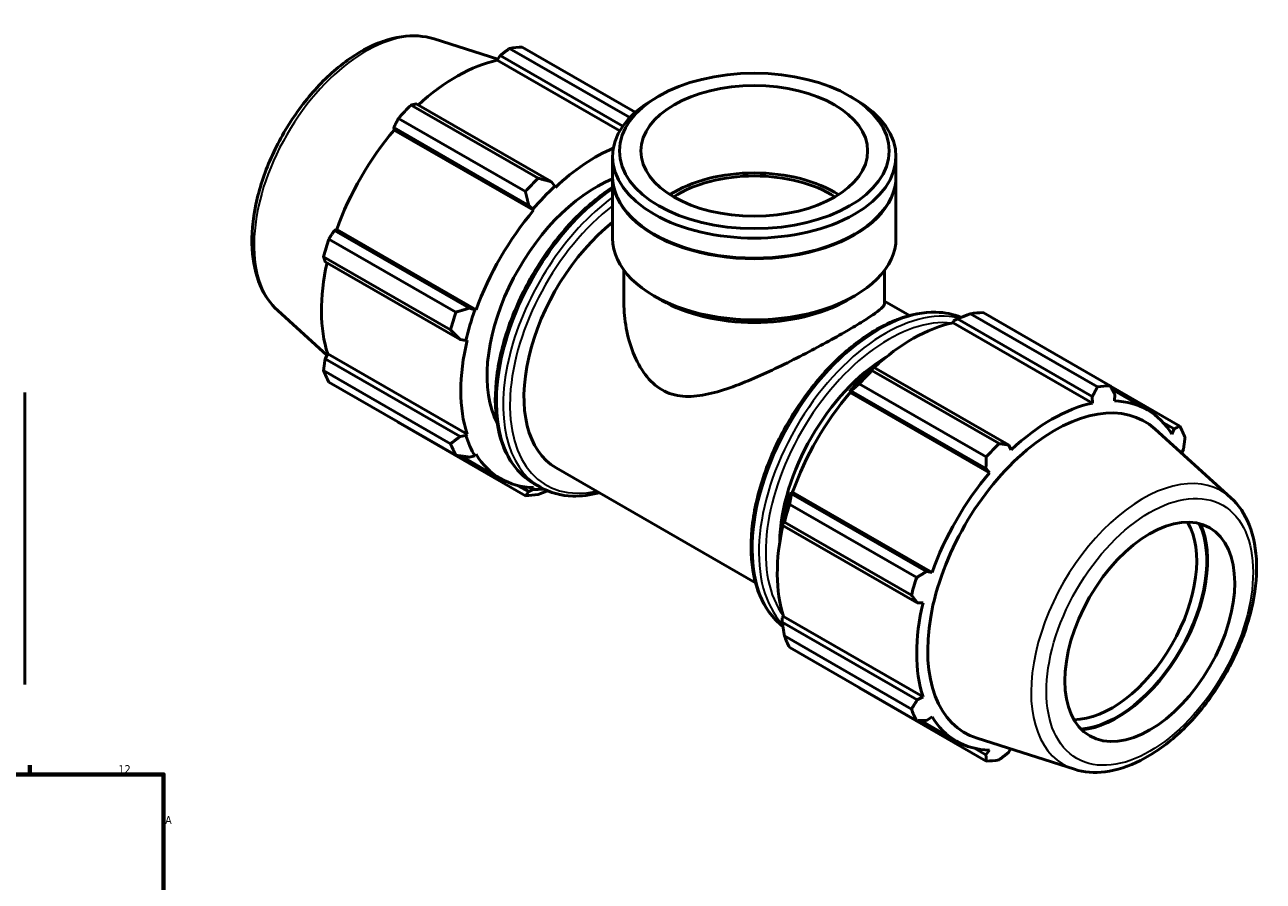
# Model space of a CAD drawing. Header units: millimetres. Extents: x 0 to 1233, y -428 to 855.
# Tile 7 of 7: x 769 to 1233, y 534 to 855. Entities that reach past the tile are written whole.
import ezdxf

# ---------------------------------------------------------------- set-up
doc = ezdxf.new("R2010")
doc.units = ezdxf.units.MM
for name, color, linetype, lineweight in [('Border (ANSI)', 7, 'Continuous', 70), ('Visible (ANSI)', 7, 'Continuous', 50), ('Visible Narrow (ANSI)', 7, 'Continuous', 35)]:
    doc.layers.add(name, color=color, linetype=linetype, lineweight=lineweight)
doc.styles.add('Note Text (ANSI)', font='tahoma.ttf')

# ---------------------------------------------------------------- blocks, each defined once
blk = doc.blocks.new('Borders Default Border')
at = {"layer": 'Border (ANSI)'}
blk.add_line((770.92, 574), (770.92, 577.45), dxfattribs=at)
at = {"layer": 'Border (ANSI)', "flags": 128}
blk.add_lwpolyline([(20, 20), (20, 574), (821, 574), (821, 20), (20, 20)], dxfattribs=at)
at = {"layer": 'Border (ANSI)', "attachment_point": 7, "style": 'Note Text (ANSI)'}
for s, insert, char_height in [('12', (804.13, 574.4), 3.048), ('A', (821.63, 555.35), 3.05)]:
    blk.add_mtext(s, dxfattribs=dict(at, insert=insert, char_height=char_height))

msp = doc.modelspace()

# ---------------------------------------------------------------- linework, layer by layer
at = {"layer": 'Visible (ANSI)'}
for p, q in [((922.352, 849.471), (946.243, 841.87)), ((995.622, 820.016), (950.605, 845.939)), ((955.358, 846.4), (997.69, 822.023)), ((946.008, 841.492), (947.093, 843.234)), ((991.898, 815.066), (946.008, 841.492)), ((947.093, 843.234), (992.999, 816.799)), ((1006.406, 828.016), (1004.598, 826.967)), ((1078.143, 828.016), (1079.951, 826.967)), ((913.732, 824.706), (961.316, 797.304)), ((966.212, 796.019), (915.658, 825.132)), ((956.563, 792.291), (908.979, 819.692)), ((907.24, 816.253), (957.795, 787.141)), ((907.4, 815.354), (907.24, 816.253)), ((959.638, 785.273), (907.4, 815.354)), ((989.196, 797.955), (989.196, 805.437)), ((1095.353, 797.955), (1095.353, 805.437)), ((967.629, 794.38), (966.212, 796.019)), ((967.792, 793.874), (967.629, 794.38)), ((989.196, 774.818), (989.196, 797.709)), ((1095.353, 774.818), (1095.353, 797.709)), ((957.795, 787.141), (959.386, 785.686)), ((959.386, 785.686), (959.638, 785.273)), ((885.012, 777.753), (885.867, 778.057)), ((935.566, 748.64), (885.012, 777.753)), ((938.104, 747.976), (885.867, 778.057)), ((1004.811, 776.301), (1004.598, 776.425)), ((1079.738, 776.301), (1079.951, 776.425)), ((882.906, 774.533), (930.49, 747.132)), ((928.521, 740.502), (880.937, 767.904)), ((881.525, 766.012), (932.08, 736.9)), ((993.442, 750.529), (993.442, 762.839)), ((1091.107, 750.529), (1091.107, 762.839)), ((1007.612, 751.539), (1004.598, 753.288)), ((1076.937, 751.539), (1079.951, 753.288)), ((863.773, 747.748), (882.234, 730.996)), ((937.621, 747.988), (935.566, 748.64)), ((938.104, 747.976), (937.621, 747.988)), ((1091.107, 751.205), (1100.382, 745.864)), ((1127.986, 746.99), (1175.57, 719.589)), ((1116.756, 743.165), (1116.92, 743.859)), ((1116.756, 743.165), (1168.994, 713.083)), ((1116.92, 743.859), (1118.337, 744.622)), ((1118.337, 744.622), (1168.891, 715.509)), ((1170.817, 719.128), (1123.233, 746.529)), ((932.08, 736.9), (934.207, 736.493)), ((934.207, 736.493), (934.726, 736.602)), ((881.525, 729.667), (882.489, 731.475)), ((932.08, 700.555), (881.525, 729.667)), ((934.726, 701.393), (882.489, 731.475)), ((880.937, 725.273), (928.521, 697.871)), ((1086.901, 726.519), (1086.14, 726.134)), ((1086.361, 725.296), (1133.944, 697.894)), ((1137.455, 697.407), (1086.901, 726.519)), ((930.49, 693.509), (882.906, 720.911)), ((1129.191, 692.881), (1081.607, 720.282)), ((1201.642, 704.458), (1175.66, 719.42)), ((769.031, 717.068), (769.031, 607.62)), ((1077.897, 717.44), (1078.484, 717.641)), ((1078.149, 717.027), (1077.897, 717.44)), ((1078.149, 717.027), (1130.386, 686.945)), ((1078.484, 717.641), (1129.038, 688.528)), ((1168.891, 715.509), (1168.994, 713.083)), ((1176.365, 718.102), (1189.503, 710.536)), ((1177.149, 713.874), (1177.308, 716.325)), ((908.979, 705.78), (956.563, 678.379)), ((1195.343, 705.841), (1199.537, 703.426)), ((934.207, 700.905), (932.08, 700.555)), ((934.726, 701.393), (934.207, 700.905)), ((1220.775, 677.621), (1192.43, 703.344)), ((1199.537, 703.426), (1198.682, 701.377)), ((1138.541, 695.546), (1137.455, 697.407)), ((932.564, 693.227), (947.283, 684.751)), ((935.566, 692.831), (937.621, 693.341)), ((937.621, 693.341), (938.104, 693.91)), ((1202.315, 694.373), (1203.023, 695.701)), ((968.026, 688.8), (1042.744, 645.773)), ((1129.038, 688.528), (1130.386, 686.945)), ((957.795, 679.931), (953.99, 682.122)), ((959.75, 682.904), (962.142, 681.526)), ((959.386, 680.71), (957.795, 679.931)), ((959.638, 681.413), (959.386, 680.71)), ((1056.255, 679.14), (1056.132, 679.742)), ((1056.132, 679.742), (1056.615, 679.73)), ((1106.81, 650.028), (1056.255, 679.14)), ((1056.615, 679.73), (1108.853, 649.648)), ((1055.535, 675.123), (1103.118, 647.722)), ((1052.718, 668.247), (1052.769, 667.4)), ((1101.149, 641.092), (1053.566, 668.494)), ((1052.769, 667.4), (1103.323, 638.288)), ((1108.853, 649.648), (1106.81, 650.028)), ((1103.323, 638.288), (1105.475, 638.275)), ((1052.718, 632.659), (1053.238, 633.147)), ((1052.769, 631.055), (1052.718, 632.659)), ((1103.323, 601.943), (1052.769, 631.055)), ((1053.238, 633.147), (1105.475, 603.065)), ((1053.566, 625.863), (1101.149, 598.461)), ((1103.118, 594.099), (1055.535, 621.501)), ((1081.607, 606.37), (1129.191, 578.969)), ((1105.475, 603.065), (1103.323, 601.943)), ((1104.623, 594.145), (1118.032, 586.424)), ((1106.81, 594.218), (1108.853, 595.582)), ((1162.197, 575.897), (1125.721, 587.502)), ((1129.038, 581.319), (1124.739, 583.794)), ((1130.386, 583.086), (1129.038, 581.319)), ((1137.455, 582.135), (1138.305, 583.499))]:
    msp.add_line(p, q, dxfattribs=at)
for centre, major_axis, ratio, start_param, end_param in [((932.168, 776.09), (38.425, 66.727), 0.5780931, 0.3435016, 0.4380292), ((930.781, 776.889), (35.736, 62.056), 0.5780931, 0.4780318, 1.0719493), ((1042.274, 805.437), (-53.079, 0), 0.5758617, 5.5016397, 10.2063236), ((932.168, 776.09), (-38.425, -66.727), 0.5780931, 4.2704924, 4.36502), ((930.781, 776.889), (35.736, 62.056), 0.5780931, 1.26343, 1.8742952), ((983.019, 746.807), (-35.736, -62.056), 0.5780931, 3.7971178, 4.2304897), ((1042.274, 797.955), (-53.079, 0), 0.5758617, 0, 3.1415927), ((1042.274, 774.818), (-42.463, 0), 0.5758617, 3.8740156, 5.5507623), ((1042.274, 774.818), (-40.5, 0), 0.5758617, 3.8699949, 5.5547831), ((983.019, 746.807), (-28.819, -50.045), 0.5780931, 3.7732135, 5.9282761), ((979.752, 748.689), (-38.425, -66.727), 0.5780931, 4.2704924, 4.36502), ((983.019, 746.807), (36.12, 62.723), 0.5780931, 1.0888971, 1.26343), ((1042.274, 797.709), (-53.079, 0), 0.5758617, 6.2791733, 9.42879), ((983.019, 746.807), (-35.736, -62.056), 0.5780931, 4.4050227, 5.0158879), ((996.845, 738.845), (-28.819, -50.045), 0.5780931, 4.1134954, 6.2831853), ((1042.274, 774.818), (-53.079, 0), 0.5758617, 0, 3.1415927), ((1042.274, 797.709), (52.779, 0), 0.5758617, 3.9231383, 5.5016397), ((932.168, 776.09), (-38.425, -66.727), 0.5780931, 5.0558906, 5.1504181), ((930.781, 776.889), (35.736, 62.056), 0.5780931, 2.0656152, 2.6596934), ((1042.274, 771.346), (48.832, 0), 0.5758617, 3.9231383, 5.5016397), ((979.752, 748.689), (-38.425, -66.727), 0.5780931, 5.0558906, 5.1504181), ((983.019, 746.807), (36.12, 62.723), 0.5780931, 1.8742952, 2.0488282), ((1104.797, 676.68), (38.425, 66.727), 0.5780931, 0.3435016, 0.4380292), ((1101.53, 678.561), (35.736, 62.056), 0.5780931, 0.4780318, 1.0719493), ((983.019, 746.807), (-35.736, -62.056), 0.5780931, 5.1904208, 5.8012861), ((1092.642, 683.68), (-28.819, -50.045), 0.5780931, 3.9472814, 5.4774965), ((932.168, 776.09), (-38.425, -66.727), 0.5780931, 5.8412887, 5.9358163), ((1101.53, 678.561), (-36.12, -62.723), 0.5780931, 4.2304897, 4.4050227), ((1104.797, 676.68), (38.425, 66.727), 0.5780931, 1.1288997, 1.2234273), ((1152.38, 649.279), (38.425, 66.727), 0.5780931, 0.3435016, 0.4380292), ((1101.53, 678.561), (35.736, 62.056), 0.5780931, 1.26343, 1.8742952), ((1154.86, 647.851), (33.618, 58.378), 0.5780931, 6.1579352, 9.5500281), ((1153.768, 648.48), (-35.736, -62.056), 0.5780931, 3.6196245, 4.2304897), ((1153.768, 648.48), (35.736, 62.056), 0.5780931, 5.975819, 6.5866842), ((983.019, 746.807), (-36.12, -62.723), 0.5780931, 5.8012861, 5.975819), ((1152.38, 649.279), (38.425, 66.727), 0.5780931, 5.8412887, 5.9358163), ((979.752, 748.689), (-38.425, -66.727), 0.5780931, 5.8412887, 5.9358163), ((1152.38, 649.279), (-38.425, -66.727), 0.5780931, 4.2704924, 4.36502), ((983.019, 746.807), (-35.736, -62.056), 0.5780931, 5.975819, 6.5866842), ((1153.768, 648.48), (-35.736, -62.056), 0.5780931, 4.4050227, 5.0158879), ((979.752, 748.689), (-38.425, -66.727), 0.5780931, 0.3435016, 0.4380292), ((983.019, 746.807), (-36.12, -62.723), 0.5780931, 0.3034989, 0.3899121), ((1101.53, 678.561), (-36.12, -62.723), 0.5780931, 5.0158879, 5.1904208), ((1104.797, 676.68), (38.425, 66.727), 0.5780931, 1.9142979, 2.0088255), ((1176.159, 635.585), (22.456, 38.996), 0.5780931, 3.463258, 5.96152), ((1101.53, 678.561), (35.736, 62.056), 0.5780931, 2.0656152, 2.6596934), ((1178.068, 634.486), (-23.804, -41.336), 0.5780931, 0.373387, 2.7682056), ((1178.068, 634.486), (-23.993, -41.664), 0.5780931, 0.3867655, 2.7548272), ((1152.38, 649.279), (-38.425, -66.727), 0.5780931, 5.0558906, 5.1504181), ((1153.768, 648.48), (-35.736, -62.056), 0.5780931, 5.1904208, 5.8012861), ((1104.797, 676.68), (-38.425, -66.727), 0.5780931, 5.8412887, 5.9358163), ((1152.38, 649.279), (-38.425, -66.727), 0.5780931, 5.8412887, 5.9358163), ((1153.768, 648.48), (-35.736, -62.056), 0.5780931, 5.975819, 6.5866842), ((1152.38, 649.279), (-38.425, -66.727), 0.5780931, 0.3435016, 0.4380292)]:
    msp.add_ellipse(centre, major_axis=major_axis, ratio=ratio, start_param=start_param, end_param=end_param, dxfattribs=at)
for centre, major_axis, ratio in [((1042.274, 807.52), (-50.531, 0), 0.5758617), ((1042.274, 807.52), (-42.463, 0), 0.5758617), ((1190.413, 627.377), (-22.456, -38.996), 0.5780931)]:
    msp.add_ellipse(centre, major_axis=major_axis, ratio=ratio, dxfattribs=at)
for points, knots in [([(863.773, 747.748), (860.988, 750.276), (858.784, 753.501), (855.468, 761.256), (854.483, 765.891), (853.911, 776.115), (854.403, 781.749), (856.825, 793.281), (858.756, 799.178), (863.827, 810.642), (866.961, 816.208), (874.129, 826.494), (878.162, 831.214), (886.781, 839.358), (891.369, 842.777), (900.712, 847.91), (905.472, 849.626), (914.369, 850.932), (918.536, 850.685), (922.352, 849.471)], [4.0503072, 4.0503072, 4.0503072, 4.0503072, 4.3347685, 4.3347685, 4.6497664, 4.6497664, 4.9818468, 4.9818468, 5.3139216, 5.3139216, 5.6441205, 5.6441205, 5.9742162, 5.9742162, 6.3060493, 6.3060493, 6.6385793, 6.6385793, 6.9413997, 6.9413997, 6.9413997, 6.9413997]), ([(989.196, 793.918), (987.727, 792.962), (986.266, 791.931), (979.779, 786.997), (974.895, 782.306), (965.921, 771.698), (961.83, 765.786), (954.84, 753.33), (951.941, 746.789), (947.622, 733.718), (946.204, 727.19), (945.011, 714.783), (945.239, 708.905), (947.371, 698.415), (949.271, 693.793), (954.09, 687.068), (956.722, 684.647), (959.75, 682.904)], [6.3483549, 6.3483549, 6.3483549, 6.3483549, 6.4416134, 6.4416134, 6.7660464, 6.7660464, 7.0897201, 7.0897201, 7.4130951, 7.4130951, 7.7368454, 7.7368454, 8.0613452, 8.0613452, 8.3844364, 8.3844364, 8.6413135, 8.6413135, 8.6413135, 8.6413135]), ([(993.442, 750.529), (993.442, 747.489), (993.725, 744.306), (994.898, 737.968), (995.786, 734.813), (998.162, 728.889), (999.649, 726.118), (1003.233, 721.367), (1005.332, 719.394), (1007.745, 718.005)], [27.9277087, 27.9277087, 27.9277087, 27.9277087, 28.9514143, 28.9514143, 29.9751199, 29.9751199, 30.9988256, 30.9988256, 32.0225312, 32.0225312, 32.0225312, 32.0225312]), ([(1007.745, 718.005), (1010.157, 716.615), (1012.76, 715.881), (1018.224, 715.422), (1021.089, 715.686), (1026.993, 716.842), (1030.035, 717.734), (1036.166, 719.866), (1039.256, 721.106), (1045.157, 723.651), (1048.185, 725.043), (1054.312, 727.99), (1057.41, 729.543), (1063.449, 732.661), (1066.396, 734.229), (1071.922, 737.242), (1074.5, 738.686), (1079.109, 741.34), (1081.218, 742.595), (1084.862, 744.863), (1086.397, 745.876), (1088.816, 747.628), (1089.702, 748.37), (1090.848, 749.611), (1091.107, 750.112), (1091.107, 750.529)], [0, 0, 0, 0, 1.0237056, 1.0237056, 2.0474113, 2.0474113, 3.0711169, 3.0711169, 4.0948225, 4.0948225, 5.0725251, 5.0725251, 6.0502277, 6.0502277, 7.0279302, 7.0279302, 8.0056328, 8.0056328, 8.9833354, 8.9833354, 9.9610379, 9.9610379, 10.9387405, 10.9387405, 11.9164431, 11.9164431, 11.9164431, 11.9164431]), ([(1119.722, 745.17), (1116.817, 746.385), (1113.635, 747.037), (1105.726, 747.237), (1100.858, 746.302), (1090.819, 742.455), (1085.64, 739.486), (1075.575, 731.831), (1070.691, 727.14), (1061.717, 716.533), (1057.627, 710.62), (1050.637, 698.165), (1047.737, 691.624), (1043.418, 678.553), (1042, 672.025), (1040.807, 659.617), (1041.035, 653.74), (1043.168, 643.249), (1045.067, 638.627), (1049.266, 632.767), (1051.03, 630.933), (1053.011, 629.425)], [5.5730642, 5.5730642, 5.5730642, 5.5730642, 5.8036793, 5.8036793, 6.1180162, 6.1180162, 6.4416134, 6.4416134, 6.7660464, 6.7660464, 7.0897201, 7.0897201, 7.4130951, 7.4130951, 7.7368454, 7.7368454, 8.0613452, 8.0613452, 8.3844364, 8.3844364, 8.5667267, 8.5667267, 8.5667267, 8.5667267]), ([(962.142, 681.526), (965.724, 679.463), (969.849, 678.359), (977.44, 678.167), (980.768, 678.595), (984.167, 679.505)], [2.3581282, 2.3581282, 2.3581282, 2.3581282, 2.66208665, 2.66208665, 2.88113386, 2.88113386, 2.88113386, 2.88113386]), ([(1162.197, 575.897), (1165.781, 574.757), (1169.677, 574.47), (1178.049, 575.494), (1182.552, 576.969), (1191.682, 581.606), (1196.307, 584.859), (1205.066, 592.742), (1209.198, 597.372), (1216.567, 607.513), (1219.808, 613.017), (1225.107, 624.38), (1227.165, 630.237), (1229.883, 641.779), (1230.537, 647.463), (1230.287, 658.12), (1229.382, 663.099), (1226.045, 671.449), (1223.741, 674.93), (1220.775, 677.621)], [2.4833783, 2.4833783, 2.4833783, 2.4833783, 2.7678396, 2.7678396, 3.0828375, 3.0828375, 3.4149179, 3.4149179, 3.7469927, 3.7469927, 4.0771916, 4.0771916, 4.4072873, 4.4072873, 4.7391204, 4.7391204, 5.0716504, 5.0716504, 5.3744708, 5.3744708, 5.3744708, 5.3744708])]:
    msp.add_open_spline(points, degree=3, knots=knots, dxfattribs=at)
for points, weights in [([(950.605, 845.939), (948.805, 844.564), (947.093, 843.234)], [1, 1.00141117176, 1.00200570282]), ([(915.658, 825.132), (914.707, 824.928), (913.732, 824.706)], [1.00200570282, 1.00141117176, 1]), ([(908.979, 819.692), (908.084, 817.942), (907.24, 816.253)], [1, 1.00141117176, 1.00200570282]), ([(966.212, 796.019), (963.835, 796.636), (961.316, 797.304)], [1.00605421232, 1.0115780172, 1.01630183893]), ([(956.563, 792.291), (957.212, 789.651), (957.795, 787.141)], [1.01630183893, 1.0115780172, 1.00605421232]), ([(885.012, 777.753), (883.973, 776.18), (882.906, 774.533)], [1.00200570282, 1.00141117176, 1]), ([(880.937, 767.904), (881.23, 766.943), (881.525, 766.012)], [1, 1.00141117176, 1.00200570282]), ([(935.566, 748.64), (933.101, 747.889), (930.49, 747.132)], [1.00605421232, 1.0115780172, 1.01630183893]), ([(1118.337, 744.622), (1120.713, 745.568), (1123.233, 746.529)], [1.00605421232, 1.0115780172, 1.01630183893]), ([(928.521, 740.502), (930.358, 738.652), (932.08, 736.9)], [1.01630183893, 1.0115780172, 1.00605421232]), ([(881.525, 729.667), (881.23, 727.519), (880.937, 725.273)], [1.00200570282, 1.00141117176, 1]), ([(1086.361, 725.296), (1086.615, 725.932), (1086.901, 726.519)], [1.01630183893, 1.0115780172, 1.00605421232]), ([(1078.484, 717.641), (1079.992, 718.947), (1081.607, 720.282)], [1.00605421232, 1.0115780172, 1.01630183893]), ([(1168.891, 715.509), (1169.842, 717.277), (1170.817, 719.128)], [1.00200570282, 1.00141117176, 1]), ([(1175.57, 719.589), (1176.465, 717.919), (1177.308, 716.325)], [1, 1.00141117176, 1.00200570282]), ([(908.889, 705.948), (908.934, 705.864), (908.979, 705.78)], [1.000140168, 1.00007112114, 1]), ([(932.08, 700.555), (930.358, 699.228), (928.521, 697.871)], [1.00605421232, 1.0115780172, 1.01630183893]), ([(1199.537, 703.426), (1200.576, 703.927), (1201.642, 704.458)], [1.00200570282, 1.00141117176, 1]), ([(1133.944, 697.894), (1135.743, 697.641), (1137.455, 697.407)], [1, 1.00141117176, 1.00200570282]), ([(1203.611, 700.096), (1203.319, 697.849), (1203.023, 695.701)], [1, 1.00141117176, 1.00200570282]), ([(930.49, 693.509), (933.101, 693.151), (935.566, 692.831)], [1.01630183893, 1.0115780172, 1.00605421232]), ([(1129.038, 688.528), (1129.121, 690.656), (1129.191, 692.881)], [1.00200570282, 1.00141117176, 1]), ([(957.795, 679.931), (957.212, 679.158), (956.563, 678.379)], [1.00605421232, 1.0115780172, 1.01630183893]), ([(961.316, 678.839), (963.108, 679.523), (964.827, 680.199)], [1.01630183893, 1.01293801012, 1.00916852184]), ([(1055.535, 675.123), (1055.881, 677.185), (1056.255, 679.14)], [1.01630183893, 1.0115780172, 1.00605421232]), ([(1052.769, 667.4), (1053.138, 667.948), (1053.566, 668.494)], [1.00605421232, 1.0115780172, 1.01630183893]), ([(1103.118, 647.722), (1105.009, 648.894), (1106.81, 650.028)], [1, 1.00141117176, 1.00200570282]), ([(1103.323, 638.288), (1102.266, 639.657), (1101.149, 641.092)], [1.00200570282, 1.00141117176, 1]), ([(1053.566, 625.863), (1053.138, 628.524), (1052.769, 631.055)], [1.01630183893, 1.0115780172, 1.00605421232]), ([(1081.607, 606.37), (1081.526, 606.475), (1081.445, 606.58)], [1.01630183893, 1.01606238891, 1.01582088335]), ([(1101.149, 598.461), (1102.266, 600.233), (1103.323, 601.943)], [1, 1.00141117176, 1.00200570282]), ([(1106.81, 594.218), (1105.009, 594.155), (1103.118, 594.099)], [1.00200570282, 1.00141117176, 1]), ([(1129.191, 578.969), (1129.121, 580.163), (1129.038, 581.319)], [1, 1.00141117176, 1.00200570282]), ([(1137.455, 582.135), (1135.743, 580.805), (1133.944, 579.429)], [1.00200570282, 1.00141117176, 1])]:
    msp.add_rational_spline(points, weights, degree=2, dxfattribs=at)
at = {"layer": 'Visible Narrow (ANSI)'}
for centre, major_axis, start_param, end_param in [((896.765, 796.478), (29.521, 51.263), 0.1252501, 3.0163426), ((993.18, 740.956), (-33.43, -58.052), 4.009269, 6.2831853), ((995.572, 739.578), (-33.43, -58.052), 4.0600845, 6.2831853), ((996.845, 738.845), (-32.532, -56.493), 4.0917744, 6.7656112), ((1088.976, 685.79), (-33.43, -58.052), 3.2190732, 6.2043882), ((1091.369, 684.413), (33.43, 58.052), 0.1636985, 2.9764156), ((1092.642, 683.68), (-32.532, -56.493), 3.3876487, 6.0371293), ((1187.784, 628.891), (29.521, 51.263), 6.1579352, 9.5500281)]:
    msp.add_ellipse(centre, major_axis=major_axis, ratio=0.5780931, start_param=start_param, end_param=end_param, dxfattribs=at)
msp.add_ellipse((1190.413, 627.377), major_axis=(-27.309, -47.423), ratio=0.5780931, dxfattribs=at)

# ---------------------------------------------------------------- block references
msp.add_blockref('Borders Default Border', (0, 0))

doc.saveas('drawing.dxf')
